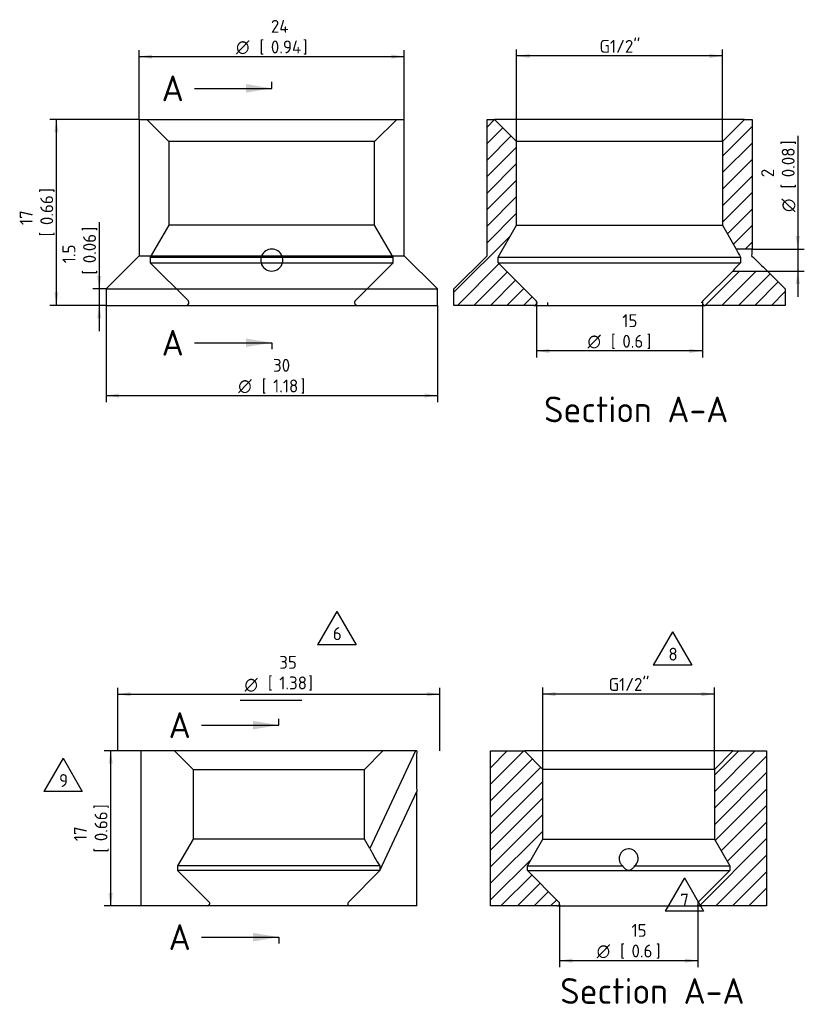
# Paper-space layout 'Installation' of a CAD drawing. Header units: millimetres. Extents: x -1955 to 1591, y -814 to 1201.
# Tile 4 of 7: x 382 to 595, y 315 to 583. Entities that reach past the tile are written whole.
import ezdxf
from ezdxf.enums import TextEntityAlignment as Align
from ezdxf.lldxf.tags import DXFTag

# ---------------------------------------------------------------- set-up
doc = ezdxf.new("R2010")
doc.units = ezdxf.units.MM
for name, color, linetype in [('Default', 7, 'Continuous'), ('HAW-12G-MTK', 7, 'Continuous'), ('HAW-12G-MTN', 7, 'Continuous')]:
    doc.layers.add(name, color=color, linetype=linetype)
doc.styles.add('SEACAD_Solid_Edge_ISO', font='seiso.ttf')
doc.styles.add('SEACAD_Solid_Edge_ISO1_Symbols', font='semeci1.ttf')
tags = doc.linetypes.add('CENTER2', pattern=[28.575, 19.05, -3.175, 3.175, -3.175]).pattern_tags.tags
tags[10:11] = [DXFTag(74, 4), DXFTag(75, 0), DXFTag(340, '0'), DXFTag(46, 0.0), DXFTag(50, 0.0), DXFTag(44, 0.0), DXFTag(45, 0.0)]
tags[8:9] = [DXFTag(74, 4), DXFTag(75, 0), DXFTag(340, '0'), DXFTag(46, 0.0), DXFTag(50, 0.0), DXFTag(44, 0.0), DXFTag(45, 0.0)]
tags[6:7] = [DXFTag(74, 4), DXFTag(75, 0), DXFTag(340, '0'), DXFTag(46, 0.0), DXFTag(50, 0.0), DXFTag(44, 0.0), DXFTag(45, 0.0)]
tags[4:5] = [DXFTag(74, 4), DXFTag(75, 0), DXFTag(340, '0'), DXFTag(46, 0.0), DXFTag(50, 0.0), DXFTag(44, 0.0), DXFTag(45, 0.0)]
tags = doc.linetypes.add('DOT2', pattern=[3.175, 0, -3.175]).pattern_tags.tags
tags[6:7] = [DXFTag(74, 4), DXFTag(75, 0), DXFTag(340, '0'), DXFTag(46, 0.0), DXFTag(50, 0.0), DXFTag(44, 0.0), DXFTag(45, 0.0)]
tags[4:5] = [DXFTag(74, 4), DXFTag(75, 0), DXFTag(340, '0'), DXFTag(46, 0.0), DXFTag(50, 0.0), DXFTag(44, 0.0), DXFTag(45, 0.0)]
tags = doc.linetypes.add('HIDDEN2', pattern=[4.7625, 3.175, -1.5875]).pattern_tags.tags
tags[6:7] = [DXFTag(74, 4), DXFTag(75, 0), DXFTag(340, '0'), DXFTag(46, 0.0), DXFTag(50, 0.0), DXFTag(44, 0.0), DXFTag(45, 0.0)]
tags[4:5] = [DXFTag(74, 4), DXFTag(75, 0), DXFTag(340, '0'), DXFTag(46, 0.0), DXFTag(50, 0.0), DXFTag(44, 0.0), DXFTag(45, 0.0)]
doc.dimstyles.new('Rheonics_Publish', dxfattribs={"dimtxt": 3.5, "dimasz": 3.5, "dimexe": 1.75, "dimexo": 0, "dimgap": 0.875, "dimtad": 1, "dimdec": 1, "dimlfac": 0.4, "dimdsep": 46, "dimtxsty": 'SEACAD_Solid_Edge_ISO', "dimblk1": '_SE_FILLED', "dimblk2": '_SE_FILLED', "dimsah": 1, "dimcen": 1.75, "dimazin": 0, "dimtfac": 0.5, "dimtdec": 3, "dimtmove": 0, "dimatfit": 3, "dimfxl": 1, "dimarcsym": 0})

# ---------------------------------------------------------------- blocks, each defined once
blk = doc.blocks.new('SE27')
at = {"layer": 'HAW-12G-MTK', "color": 7, "linetype": 'Continuous'}
for p, q in [((489.9, 384.31), (414.92, 384.31)), ((414.92, 384.31), (414.92, 342.18)), ((489.92, 342.18), (489.92, 373.26)), ((489.92, 342.18), (414.92, 342.18))]:
    blk.add_line(p, q, dxfattribs=at)
at = {"layer": 'HAW-12G-MTK', "color": 7, "linetype": 'HIDDEN2'}
for p, q in [((424.13, 384.31), (429.13, 379.31)), ((475.71, 379.31), (480.71, 384.31)), ((489.56, 384.31), (477.19, 357.79)), ((429.13, 379.31), (475.71, 379.31)), ((429.13, 379.31), (429.13, 360.36)), ((475.71, 360.36), (475.71, 379.31)), ((479.92, 351.81), (489.92, 373.26)), ((429.13, 360.36), (424.92, 353.06)), ((475.71, 360.36), (429.13, 360.36)), ((477.19, 357.79), (475.71, 360.36)), ((479.88, 353.06), (424.92, 353.06)), ((424.92, 353.06), (424.92, 351.81)), ((479.92, 351.81), (424.92, 351.81)), ((424.92, 351.81), (433.49, 343.24)), ((471.35, 343.24), (479.92, 351.81))]:
    blk.add_line(p, q, dxfattribs=at)
at = {"layer": 'HAW-12G-MTK', "color": 7, "linetype": 'Continuous'}
blk.add_arc((698.32, 379.15), 208.48, 178.5813, 181.6199, dxfattribs=at)
at = {"layer": 'HAW-12G-MTK', "color": 7, "linetype": 'HIDDEN2'}
for centre, radius, start, end in [((517.69, 377.65), 45.11, 206.1263, 213.0351), ((603, 356.96), 123.18, 181.814, 182.3958), ((603.01, 356.96), 123.19, 182.3886, 182.3958), ((433.05, 342.8), 0.625, 270, 45), ((471.8, 342.8), 0.625, 135, 270)]:
    blk.add_arc(centre, radius, start, end, dxfattribs=at)
blk = doc.blocks.new('SE28')
at = {"layer": 'HAW-12G-MTK', "linetype": 'Continuous'}
h = blk.add_hatch(dxfattribs=at)
h.set_pattern_fill('LINE', angle=45, style=0)
edge = h.paths.add_edge_path()
edge.add_line((509.98, 342.18), (528.11, 342.18))
edge.add_arc((528.11, 342.8), 0.625, 270, 405)
edge.add_line((528.55, 343.24), (519.98, 351.81))
edge.add_line((519.98, 351.81), (519.98, 353.06))
edge.add_line((519.98, 353.06), (524.19, 360.36))
edge.add_line((524.19, 360.36), (524.19, 379.31))
edge.add_line((524.19, 379.31), (519.19, 384.31))
edge.add_line((519.19, 384.31), (509.98, 384.31))
edge.add_line((509.98, 384.31), (509.98, 342.18))
h = blk.add_hatch(dxfattribs=at)
h.set_pattern_fill('LINE', angle=45, style=0)
edge = h.paths.add_edge_path()
edge.add_line((584.98, 384.31), (575.77, 384.31))
edge.add_line((575.77, 384.31), (570.77, 379.31))
edge.add_line((570.77, 379.31), (570.77, 360.36))
edge.add_line((570.77, 360.36), (574.98, 353.06))
edge.add_line((574.98, 353.06), (574.98, 351.81))
edge.add_line((574.98, 351.81), (566.42, 343.24))
edge.add_arc((566.86, 342.8), 0.625, 135, 270)
edge.add_line((566.86, 342.18), (584.98, 342.18))
edge.add_line((584.98, 342.18), (584.98, 384.31))
at = {"layer": 'HAW-12G-MTK', "color": 7, "linetype": 'Continuous'}
for p, q in [((509.98, 342.18), (509.98, 384.31)), ((509.98, 384.31), (519.19, 384.31)), ((575.77, 384.31), (519.19, 384.31)), ((524.19, 379.31), (519.19, 384.31)), ((575.77, 384.31), (570.77, 379.31)), ((575.77, 384.31), (584.98, 384.31)), ((584.98, 384.31), (584.98, 342.18)), ((570.77, 379.31), (524.19, 379.31)), ((524.19, 360.36), (524.19, 379.31)), ((570.77, 379.31), (570.77, 360.36)), ((519.98, 353.06), (524.19, 360.36)), ((524.19, 360.36), (570.77, 360.36)), ((570.77, 360.36), (574.98, 353.06)), ((519.98, 353.06), (545.89, 353.06)), ((519.98, 351.81), (519.98, 353.06)), ((519.98, 351.81), (547.48, 351.81)), ((528.55, 343.24), (519.98, 351.81)), ((547.48, 351.81), (574.98, 351.81)), ((549.07, 353.06), (574.98, 353.06)), ((574.98, 351.81), (566.42, 343.24)), ((574.98, 353.06), (574.98, 351.81)), ((528.11, 342.18), (509.98, 342.18)), ((528.11, 342.18), (566.86, 342.18)), ((584.98, 342.18), (566.86, 342.18))]:
    blk.add_line(p, q, dxfattribs=at)
for centre, start, end in [((528.11, 342.8), 270, 45), ((566.86, 342.8), 135, 270)]:
    blk.add_arc(centre, 0.625, start, end, dxfattribs=at)
for points, knots in [([(545.89, 353.06), (545.66, 353.25), (545.47, 353.48), (545.32, 353.73), (545.18, 353.98), (545.08, 354.25), (545.03, 354.53), (544.97, 354.84), (544.97, 355.17), (545.02, 355.49), (545.08, 355.85), (545.21, 356.2), (545.4, 356.52), (545.55, 356.78), (545.75, 357.02), (545.99, 357.22), (546.18, 357.39), (546.4, 357.52), (546.64, 357.62), (546.88, 357.72), (547.15, 357.78), (547.41, 357.79), (547.64, 357.8), (547.87, 357.77), (548.09, 357.7), (548.3, 357.64), (548.5, 357.55), (548.68, 357.44), (548.89, 357.31), (549.07, 357.15), (549.23, 356.98), (549.41, 356.78), (549.57, 356.54), (549.69, 356.3), (549.83, 356.01), (549.92, 355.7), (549.96, 355.39), (550.01, 355.03), (549.98, 354.67), (549.89, 354.33), (549.8, 353.99), (549.63, 353.66), (549.39, 353.38), (549.3, 353.26), (549.19, 353.16), (549.07, 353.06)], [0, 0, 0, 0, 0.07074, 0.07074, 0.07074, 0.14095, 0.14095, 0.14095, 0.221387, 0.221387, 0.221387, 0.310642, 0.310642, 0.310642, 0.381624, 0.381624, 0.381624, 0.438337, 0.438337, 0.438337, 0.495638, 0.495638, 0.495638, 0.544726, 0.544726, 0.544726, 0.592282, 0.592282, 0.592282, 0.645626, 0.645626, 0.645626, 0.709856, 0.709856, 0.709856, 0.78771, 0.78771, 0.78771, 0.876284, 0.876284, 0.876284, 0.964994, 0.964994, 0.964994, 1, 1, 1, 1]), ([(547.48, 351.81), (547.13, 351.81), (546.79, 351.99), (546.27, 352.46), (546.06, 352.75), (545.89, 353.06)], [0, 0, 0, 0, 0.5, 0.5, 1, 1, 1, 1]), ([(549.07, 353.06), (548.9, 352.75), (548.7, 352.46), (548.31, 352.1), (548.16, 352), (547.84, 351.85), (547.66, 351.81), (547.48, 351.81)], [0, 0, 0, 0, 0.5, 0.5, 0.75, 0.75, 1, 1, 1, 1])]:
    blk.add_open_spline(points, degree=3, knots=knots, dxfattribs=at)
blk = doc.blocks.new('DMBLK11')
at = {"layer": 'Default', "linetype": 'Continuous'}
for points in [[(527.69, 400.35), (524.19, 399.77), (527.69, 399.18)], [(567.27, 400.35), (567.27, 399.18), (570.77, 399.77)]]:
    blk.add_hatch(color=7, dxfattribs=at).paths.add_polyline_path(points)
at = {"layer": 'Default', "color": 7, "linetype": 'Continuous'}
for p, q in [((524.19, 379.31), (524.19, 401.52)), ((570.77, 379.31), (570.77, 401.52)), ((570.77, 399.77), (524.19, 399.77))]:
    blk.add_line(p, q, dxfattribs=at)
at = {"layer": 'Default', "color": 7, "linetype": 'Continuous', "style": 'SEACAD_Solid_Edge_ISO'}
blk.add_text('G1/2"', height=3.5, dxfattribs=at).set_placement((542.04, 404.14), align=Align.TOP_LEFT)
blk = doc.blocks.new('_SE_FILLED')
at = {"color": 0}
blk.add_line((0, 0), (-1, 0), dxfattribs=at)
blk.add_solid([(0, 0), (-1, -0.1665), (-1, 0.1665), (0, 0)], dxfattribs=at)
blk = doc.blocks.new('DMBLK12')
at = {"layer": 'Default', "linetype": 'Continuous'}
for points in [[(532.19, 326.72), (532.19, 327.89), (528.69, 327.31)], [(562.78, 326.72), (566.28, 327.31), (562.78, 327.89)]]:
    blk.add_hatch(color=7, dxfattribs=at).paths.add_polyline_path(points)
at = {"layer": 'Default', "color": 7, "linetype": 'Continuous'}
for p, q in [((528.69, 342.56), (528.69, 325.56)), ((566.28, 342.56), (566.28, 325.56)), ((528.69, 327.31), (566.28, 327.31))]:
    blk.add_line(p, q, dxfattribs=at)
for s, style, p in [('15', 'SEACAD_Solid_Edge_ISO', (548.27, 337.28)), ('[', 'SEACAD_Solid_Edge_ISO', (545.17, 331.68)), (']', 'SEACAD_Solid_Edge_ISO', (554.87, 331.68)), ('O', 'SEACAD_Solid_Edge_ISO1_Symbols', (538.82, 331.68)), ('0.6', 'SEACAD_Solid_Edge_ISO', (548.27, 331.68))]:
    blk.add_text(s, height=3.5, dxfattribs=dict(at, style=style)).set_placement(p, align=Align.TOP_LEFT)
blk = doc.blocks.new('DMBLK13')
at = {"layer": 'Default', "linetype": 'Continuous'}
for points in [[(406.18, 380.81), (407.35, 380.81), (406.76, 384.31)], [(406.18, 345.68), (406.76, 342.18), (407.35, 345.68)]]:
    blk.add_hatch(color=7, dxfattribs=at).paths.add_polyline_path(points)
at = {"layer": 'Default', "color": 7, "linetype": 'Continuous'}
for p, q in [((414.92, 384.31), (405.01, 384.31)), ((406.76, 342.18), (406.76, 384.31)), ((414.92, 342.18), (405.01, 342.18))]:
    blk.add_line(p, q, dxfattribs=at)
at = {"layer": 'Default', "color": 7, "linetype": 'Continuous', "style": 'SEACAD_Solid_Edge_ISO'}
for s, p in [(']', (402.39, 368.53)), ('0.66', (402.39, 359.78)), ('17', (396.79, 359.78)), ('[', (402.39, 356.68))]:
    blk.add_text(s, height=3.5, rotation=90, dxfattribs=at).set_placement(p, align=Align.TOP_LEFT)
blk = doc.blocks.new('GDimGGroup')
at = {"layer": 'Default', "linetype": 'Continuous'}
for points in [[(412.17, 400.32), (408.67, 399.74), (412.17, 399.16)], [(492.67, 400.32), (492.67, 399.16), (496.17, 399.74)]]:
    blk.add_hatch(color=7, dxfattribs=at).paths.add_polyline_path(points)
at = {"layer": 'Default', "color": 7, "linetype": 'Continuous'}
for p, q in [((408.67, 384.31), (408.67, 401.49)), ((408.67, 399.74), (496.17, 399.74)), ((496.17, 384.31), (496.17, 401.49)), ((441.9, 398.11), (458.7, 398.11))]:
    blk.add_line(p, q, dxfattribs=at)
for s, style, p in [('35', 'SEACAD_Solid_Edge_ISO', (452.57, 410.15)), ('O', 'SEACAD_Solid_Edge_ISO1_Symbols', (443.12, 404.11)), ('[', 'SEACAD_Solid_Edge_ISO', (449.47, 404.55)), ('1.38', 'SEACAD_Solid_Edge_ISO', (452.57, 404.55)), (']', 'SEACAD_Solid_Edge_ISO', (460.45, 404.55))]:
    blk.add_text(s, height=3.5, dxfattribs=dict(at, style=style)).set_placement(p, align=Align.TOP_LEFT)
blk = doc.blocks.new('SE31')
at = {"layer": 'HAW-12G-MTN', "color": 7, "linetype": 'Continuous'}
for p, q in [((414.53, 556.01), (486.53, 556.01)), ((414.53, 556.01), (414.53, 518.95)), ((486.53, 518.95), (486.53, 556.01)), ((414.53, 518.95), (405.53, 509.95)), ((414.53, 518.95), (447.78, 518.95)), ((447.63, 518.51), (453.44, 518.51)), ((447.63, 517.01), (453.44, 517.01)), ((453.29, 518.95), (486.53, 518.95)), ((495.53, 509.95), (486.53, 518.95)), ((405.53, 509.95), (495.53, 509.95)), ((405.53, 509.95), (405.53, 505.45)), ((495.53, 505.45), (495.53, 509.95)), ((405.53, 505.45), (495.53, 505.45))]:
    blk.add_line(p, q, dxfattribs=at)
at = {"layer": 'HAW-12G-MTN', "color": 7, "linetype": 'HIDDEN2'}
for p, q in [((416.59, 556.01), (422.59, 550.01)), ((478.48, 550.01), (484.48, 556.01)), ((478.48, 550.01), (422.59, 550.01)), ((422.59, 550.01), (422.59, 527.27)), ((478.48, 527.27), (478.48, 550.01)), ((422.59, 527.27), (417.53, 518.51)), ((478.48, 527.27), (422.59, 527.27)), ((483.53, 518.51), (478.48, 527.27)), ((417.53, 518.51), (447.63, 518.51)), ((417.53, 518.51), (417.53, 517.01)), ((417.53, 517.01), (447.63, 517.01)), ((417.53, 517.01), (427.81, 506.73)), ((447.78, 518.95), (453.29, 518.95)), ((453.44, 518.51), (483.53, 518.51)), ((453.44, 517.01), (483.53, 517.01)), ((473.25, 506.73), (483.53, 517.01)), ((483.53, 517.01), (483.53, 518.51))]:
    blk.add_line(p, q, dxfattribs=at)
at = {"layer": 'HAW-12G-MTN', "color": 7, "linetype": 'Continuous'}
for start, end in [(23.3562, 156.6438), (156.6438, 23.3562)]:
    blk.add_arc((450.53, 517.76), 3, start, end, dxfattribs=at)
at = {"layer": 'HAW-12G-MTN', "color": 7, "linetype": 'HIDDEN2'}
for centre, radius, start, end in [((450.53, 517.76), 3, 163.0656, 165.5225), ((450.53, 517.76), 3, 154.718, 157.0458), ((450.53, 517.76), 3, 14.4775, 25.3292), ((427.28, 506.2), 0.75, 270, 45), ((473.78, 506.2), 0.75, 135, 270)]:
    blk.add_arc(centre, radius, start, end, dxfattribs=at)
blk = doc.blocks.new('SE32')
at = {"layer": 'HAW-12G-MTN', "linetype": 'Continuous'}
h = blk.add_hatch(dxfattribs=at)
h.set_pattern_fill('LINE', angle=45, style=0)
edge = h.paths.add_edge_path()
edge.add_arc((521.76, 506.2), 0.75, 270, 405)
edge.add_line((522.29, 506.73), (512.01, 517.01))
edge.add_line((512.01, 517.01), (512.01, 518.51))
edge.add_line((512.01, 518.51), (517.06, 527.27))
edge.add_line((517.06, 527.27), (517.06, 550.01))
edge.add_line((517.06, 550.01), (511.06, 556.01))
edge.add_line((511.06, 556.01), (509.01, 556.01))
edge.add_line((509.01, 556.01), (509.01, 518.95))
edge.add_line((509.01, 518.95), (500.01, 509.95))
edge.add_line((500.01, 509.95), (500.01, 505.45))
edge.add_line((500.01, 505.45), (521.76, 505.45))
h = blk.add_hatch(dxfattribs=at)
h.set_pattern_fill('LINE', angle=45, style=0)
h.paths.add_polyline_path([(578.95, 556.01), (572.95, 550.01), (572.95, 527.27), (576.71, 520.76), (581.01, 520.76), (581.01, 556.01)])
h = blk.add_hatch(dxfattribs=at)
h.set_pattern_fill('LINE', angle=45, style=0)
edge = h.paths.add_edge_path()
edge.add_line((590.01, 509.95), (585.2, 514.76))
edge.add_line((585.2, 514.76), (575.76, 514.76))
edge.add_line((575.76, 514.76), (567.73, 506.73))
edge.add_arc((568.26, 506.2), 0.75, 135, 270)
edge.add_line((568.26, 505.45), (590.01, 505.45))
edge.add_line((590.01, 505.45), (590.01, 509.95))
at = {"layer": 'HAW-12G-MTN', "color": 7, "linetype": 'Continuous'}
for p, q in [((509.01, 518.95), (509.01, 556.01)), ((509.01, 556.01), (511.06, 556.01)), ((578.95, 556.01), (511.06, 556.01)), ((517.06, 550.01), (511.06, 556.01)), ((578.95, 556.01), (572.95, 550.01)), ((578.95, 556.01), (581.01, 556.01)), ((581.01, 556.01), (581.01, 520.76)), ((572.95, 550.01), (517.06, 550.01)), ((517.06, 527.27), (517.06, 550.01)), ((572.95, 550.01), (572.95, 527.27)), ((512.01, 518.51), (517.06, 527.27)), ((517.06, 527.27), (572.95, 527.27)), ((572.95, 527.27), (576.71, 520.76)), ((581.01, 520.76), (576.71, 520.76)), ((500.01, 509.95), (509.01, 518.95)), ((512.01, 518.51), (577.88, 518.51)), ((512.01, 517.01), (512.01, 518.51)), ((512.01, 517.01), (577.88, 517.01)), ((522.29, 506.73), (512.01, 517.01)), ((575.76, 514.76), (567.73, 506.73)), ((575.76, 514.76), (585.2, 514.76)), ((585.2, 514.76), (590.01, 509.95)), ((500.01, 505.45), (500.01, 509.95)), ((590.01, 509.95), (590.01, 505.45)), ((521.76, 505.45), (500.01, 505.45)), ((521.76, 505.45), (568.26, 505.45)), ((590.01, 505.45), (568.26, 505.45))]:
    blk.add_line(p, q, dxfattribs=at)
for centre, radius, start, end in [((615.75, 539.65), 43.37, 205.8178, 209.1691), ((617.19, 517.75), 36.3, 175.2337, 178.0965), ((629.95, 465.78), 73.05, 135.4653, 137.8911), ((611.15, 517.76), 33.28, 178.7088, 181.2912), ((666.98, 602.9), 120.24, 224.2828, 227.1422), ((521.76, 506.2), 0.75, 270, 45), ((568.26, 506.2), 0.75, 135, 270)]:
    blk.add_arc(centre, radius, start, end, dxfattribs=at)
blk = doc.blocks.new('DMBLK18')
at = {"layer": 'Default', "linetype": 'Continuous'}
for points in [[(418.03, 573.65), (414.53, 573.07), (418.03, 572.48)], [(483.03, 573.65), (483.03, 572.48), (486.53, 573.07)]]:
    blk.add_hatch(color=7, dxfattribs=at).paths.add_polyline_path(points)
at = {"layer": 'Default', "color": 7, "linetype": 'Continuous'}
for p, q in [((414.53, 556.01), (414.53, 574.82)), ((414.53, 573.07), (486.53, 573.07)), ((486.53, 556.01), (486.53, 574.82))]:
    blk.add_line(p, q, dxfattribs=at)
for s, style, p in [('24', 'SEACAD_Solid_Edge_ISO', (450.29, 583.04)), ('O', 'SEACAD_Solid_Edge_ISO1_Symbols', (440.84, 577.44)), ('[', 'SEACAD_Solid_Edge_ISO', (447.18, 577.44)), ('0.94', 'SEACAD_Solid_Edge_ISO', (450.29, 577.44)), (']', 'SEACAD_Solid_Edge_ISO', (458.96, 577.44))]:
    blk.add_text(s, height=3.5, dxfattribs=dict(at, style=style)).set_placement(p, align=Align.TOP_LEFT)
blk = doc.blocks.new('DMBLK19')
at = {"layer": 'Default', "linetype": 'Continuous'}
for points in [[(520.56, 573.82), (517.06, 573.24), (520.56, 572.66)], [(569.45, 573.82), (569.45, 572.66), (572.95, 573.24)]]:
    blk.add_hatch(color=7, dxfattribs=at).paths.add_polyline_path(points)
at = {"layer": 'Default', "color": 7, "linetype": 'Continuous'}
for p, q in [((517.06, 550.01), (517.06, 574.99)), ((572.95, 573.24), (517.06, 573.24)), ((572.95, 550.01), (572.95, 574.99))]:
    blk.add_line(p, q, dxfattribs=at)
at = {"layer": 'Default', "color": 7, "linetype": 'Continuous', "style": 'SEACAD_Solid_Edge_ISO'}
blk.add_text('G1/2"', height=3.5, dxfattribs=at).set_placement((539.57, 577.61), align=Align.TOP_LEFT)
blk = doc.blocks.new('DMBLK20')
at = {"layer": 'Default', "linetype": 'Continuous'}
for points in [[(391.44, 552.51), (392.6, 552.51), (392.02, 556.01)], [(391.44, 508.95), (392.02, 505.45), (392.6, 508.95)]]:
    blk.add_hatch(color=7, dxfattribs=at).paths.add_polyline_path(points)
at = {"layer": 'Default', "color": 7, "linetype": 'Continuous'}
for p, q in [((414.53, 556.01), (390.27, 556.01)), ((392.02, 505.45), (392.02, 556.01)), ((405.53, 505.45), (390.27, 505.45))]:
    blk.add_line(p, q, dxfattribs=at)
at = {"layer": 'Default', "color": 7, "linetype": 'Continuous', "style": 'SEACAD_Solid_Edge_ISO'}
for s, p in [(']', (387.65, 536.02)), ('0.66', (387.65, 527.27)), ('17', (382.05, 527.27)), ('[', (387.65, 524.17))]:
    blk.add_text(s, height=3.5, rotation=90, dxfattribs=at).set_placement(p, align=Align.TOP_LEFT)
blk = doc.blocks.new('DMBLK21')
at = {"layer": 'Default', "linetype": 'Continuous'}
for points in [[(409.03, 480.33), (409.03, 481.49), (405.53, 480.91)], [(492.03, 480.33), (495.53, 480.91), (492.03, 481.49)]]:
    blk.add_hatch(color=7, dxfattribs=at).paths.add_polyline_path(points)
at = {"layer": 'Default', "color": 7, "linetype": 'Continuous'}
for p, q in [((405.53, 505.45), (405.53, 479.16)), ((495.53, 505.45), (495.53, 479.16)), ((405.53, 480.91), (495.53, 480.91))]:
    blk.add_line(p, q, dxfattribs=at)
for s, style, p in [('30', 'SEACAD_Solid_Edge_ISO', (450.88, 490.89)), ('O', 'SEACAD_Solid_Edge_ISO1_Symbols', (441.43, 485.29)), ('[', 'SEACAD_Solid_Edge_ISO', (447.78, 485.29)), ('1.18', 'SEACAD_Solid_Edge_ISO', (450.88, 485.29)), (']', 'SEACAD_Solid_Edge_ISO', (458.36, 485.29))]:
    blk.add_text(s, height=3.5, dxfattribs=dict(at, style=style)).set_placement(p, align=Align.TOP_LEFT)
blk = doc.blocks.new('DMBLK22')
at = {"layer": 'Default', "linetype": 'Continuous'}
for points in [[(403.06, 513.45), (403.65, 509.95), (404.23, 513.45)], [(403.06, 501.95), (404.23, 501.95), (403.65, 505.45)]]:
    blk.add_hatch(color=7, dxfattribs=at).paths.add_polyline_path(points)
at = {"layer": 'Default', "color": 7, "linetype": 'Continuous'}
for p, q in [((403.65, 528.06), (403.65, 498.45)), ((405.53, 509.95), (401.9, 509.95)), ((405.53, 505.45), (401.9, 505.45))]:
    blk.add_line(p, q, dxfattribs=at)
at = {"layer": 'Default', "color": 7, "linetype": 'Continuous', "style": 'SEACAD_Solid_Edge_ISO'}
for s, p in [(']', (399.27, 525.56)), ('0.06', (399.27, 516.89)), ('1.5', (393.67, 516.89)), ('[', (399.27, 513.79))]:
    blk.add_text(s, height=3.5, rotation=90, dxfattribs=at).set_placement(p, align=Align.TOP_LEFT)
blk = doc.blocks.new('DMBLK23')
at = {"layer": 'Default', "linetype": 'Continuous'}
for points in [[(594.04, 524.26), (592.88, 524.26), (593.46, 520.76)], [(594.04, 511.26), (593.46, 514.76), (592.88, 511.26)]]:
    blk.add_hatch(color=7, dxfattribs=at).paths.add_polyline_path(points)
at = {"layer": 'Default', "color": 7, "linetype": 'Continuous'}
for p, q in [((593.46, 551.53), (593.46, 507.76)), ((581.01, 520.76), (595.21, 520.76)), ((585.2, 514.76), (595.21, 514.76))]:
    blk.add_line(p, q, dxfattribs=at)
for s, style, p in [(']', 'SEACAD_Solid_Edge_ISO', (589.09, 549.03)), ('0.08', 'SEACAD_Solid_Edge_ISO', (589.09, 540.28)), ('2', 'SEACAD_Solid_Edge_ISO', (583.49, 540.28)), ('[', 'SEACAD_Solid_Edge_ISO', (589.09, 537.18)), ('O', 'SEACAD_Solid_Edge_ISO1_Symbols', (589.09, 530.83))]:
    blk.add_text(s, height=3.5, rotation=90, dxfattribs=dict(at, style=style)).set_placement(p, align=Align.TOP_LEFT)
blk = doc.blocks.new('DMBLK24')
at = {"layer": 'Default', "linetype": 'Continuous'}
for points in [[(525.95, 492.47), (525.95, 493.64), (522.45, 493.06)], [(564.01, 492.47), (567.51, 493.06), (564.01, 493.64)]]:
    blk.add_hatch(color=7, dxfattribs=at).paths.add_polyline_path(points)
at = {"layer": 'Default', "color": 7, "linetype": 'Continuous'}
for p, q in [((522.45, 505.91), (522.45, 491.31)), ((567.51, 506.2), (567.51, 491.31)), ((567.51, 493.06), (522.45, 493.06))]:
    blk.add_line(p, q, dxfattribs=at)
for s, style, p in [('15', 'SEACAD_Solid_Edge_ISO', (545.77, 503.03)), ('O', 'SEACAD_Solid_Edge_ISO1_Symbols', (536.32, 497.43)), ('[', 'SEACAD_Solid_Edge_ISO', (542.66, 497.43)), ('0.6', 'SEACAD_Solid_Edge_ISO', (545.77, 497.43)), (']', 'SEACAD_Solid_Edge_ISO', (552.37, 497.43))]:
    blk.add_text(s, height=3.5, dxfattribs=dict(at, style=style)).set_placement(p, align=Align.TOP_LEFT)
blk = doc.blocks.new('SE35')
at = {"layer": 'Default', "color": 7, "linetype": 'Continuous', "style": 'SEACAD_Solid_Edge_ISO'}
blk.add_text('A', height=7, dxfattribs=at).set_placement((422.51, 394.83), align=Align.TOP_LEFT)
blk = doc.blocks.new('SE36')
at = {"layer": 'Default', "color": 7, "linetype": 'Continuous', "style": 'SEACAD_Solid_Edge_ISO'}
blk.add_text('A', height=7, dxfattribs=at).set_placement((422.51, 337.2), align=Align.TOP_LEFT)
blk = doc.blocks.new('SEANNOT_GROUP21')
at = {"layer": 'Default', "linetype": 'Continuous'}
blk.add_hatch(color=7, dxfattribs=at).paths.add_polyline_path([(445.42, 390.16), (452.42, 391.33), (445.42, 392.5)])
at = {"layer": 'Default', "color": 7, "linetype": 'Continuous'}
blk.add_lwpolyline([(431.42, 391.33), (452.42, 391.33)], dxfattribs=at)
blk = doc.blocks.new('SEANNOT_GROUP22')
at = {"layer": 'Default', "linetype": 'Continuous'}
blk.add_hatch(color=7, dxfattribs=at).paths.add_polyline_path([(445.42, 332.53), (452.42, 333.7), (445.42, 334.87)])
at = {"layer": 'Default', "color": 7, "linetype": 'Continuous'}
blk.add_lwpolyline([(431.42, 333.7), (452.42, 333.7)], dxfattribs=at)
blk = doc.blocks.new('SE37')
at = {"layer": 'Default', "color": 7, "linetype": 'CENTER2'}
for p, q in [((452.42, 391.33), (452.42, 393.08)), ((452.42, 333.7), (452.42, 331.95))]:
    blk.add_line(p, q, dxfattribs=at)
at = {"layer": 'Default', "color": 7, "linetype": 'CENTER2', "const_width": 0.0005}
blk.add_lwpolyline([(452.42, 391.33), (452.42, 333.7)], dxfattribs=at)
blk = doc.blocks.new('SE41')
at = {"layer": 'Default', "color": 7, "linetype": 'Continuous', "style": 'SEACAD_Solid_Edge_ISO'}
blk.add_text('A', height=7, dxfattribs=at).set_placement((420.62, 567.94), align=Align.TOP_LEFT)
blk = doc.blocks.new('SE42')
at = {"layer": 'Default', "color": 7, "linetype": 'Continuous', "style": 'SEACAD_Solid_Edge_ISO'}
blk.add_text('A', height=7, dxfattribs=at).set_placement((420.62, 498.78), align=Align.TOP_LEFT)
blk = doc.blocks.new('SEANNOT_GROUP25')
at = {"layer": 'Default', "linetype": 'Continuous'}
blk.add_hatch(color=7, dxfattribs=at).paths.add_polyline_path([(443.53, 563.27), (450.53, 564.44), (443.53, 565.6)])
at = {"layer": 'Default', "color": 7, "linetype": 'Continuous'}
blk.add_lwpolyline([(429.53, 564.44), (450.53, 564.44)], dxfattribs=at)
blk = doc.blocks.new('SEANNOT_GROUP26')
at = {"layer": 'Default', "linetype": 'Continuous'}
blk.add_hatch(color=7, dxfattribs=at).paths.add_polyline_path([(443.53, 494.11), (450.53, 495.28), (443.53, 496.44)])
at = {"layer": 'Default', "color": 7, "linetype": 'Continuous'}
blk.add_lwpolyline([(429.53, 495.28), (450.53, 495.28)], dxfattribs=at)
blk = doc.blocks.new('SE43')
at = {"layer": 'Default', "color": 7, "linetype": 'CENTER2'}
for p, q in [((450.53, 564.44), (450.53, 566.19)), ((450.53, 495.28), (450.53, 493.53))]:
    blk.add_line(p, q, dxfattribs=at)
at = {"layer": 'Default', "color": 7, "linetype": 'CENTER2', "const_width": 0.0005}
blk.add_lwpolyline([(450.53, 564.44), (450.53, 495.28)], dxfattribs=at)
blk = doc.blocks.new('SEANNOT_GROUP29')
at = {"layer": 'Default', "color": 7, "linetype": 'Continuous'}
blk.add_line((468.2, 422.25), (462.95, 413.16), dxfattribs=at)
blk.add_lwpolyline([(468.2, 422.25), (473.45, 413.16), (462.95, 413.16)], dxfattribs=at)
at = {"layer": 'Default', "color": 7, "linetype": 'Continuous', "style": 'SEACAD_Solid_Edge_ISO'}
blk.add_text('6', height=3.5, dxfattribs=at).set_placement((467.12, 417.94), align=Align.TOP_LEFT)
blk = doc.blocks.new('SEANNOT_GROUP30')
at = {"layer": 'Default', "color": 7, "linetype": 'Continuous'}
blk.add_line((562.62, 349.82), (557.37, 340.72), dxfattribs=at)
blk.add_lwpolyline([(562.62, 349.82), (567.87, 340.72), (557.37, 340.72)], dxfattribs=at)
at = {"layer": 'Default', "color": 7, "linetype": 'Continuous', "style": 'SEACAD_Solid_Edge_ISO'}
blk.add_text('7', height=3.5, dxfattribs=at).set_placement((561.51, 345.51), align=Align.TOP_LEFT)
blk = doc.blocks.new('SEANNOT_GROUP31')
at = {"layer": 'Default', "color": 7, "linetype": 'Continuous'}
blk.add_line((559.4, 416.68), (554.15, 407.59), dxfattribs=at)
blk.add_lwpolyline([(559.4, 416.68), (564.65, 407.59), (554.15, 407.59)], dxfattribs=at)
at = {"layer": 'Default', "color": 7, "linetype": 'Continuous', "style": 'SEACAD_Solid_Edge_ISO'}
blk.add_text('8', height=3.5, dxfattribs=at).set_placement((558.29, 412.37), align=Align.TOP_LEFT)
blk = doc.blocks.new('SEANNOT_GROUP32')
at = {"layer": 'Default', "color": 7, "linetype": 'Continuous'}
blk.add_line((393.81, 382.34), (388.56, 373.25), dxfattribs=at)
blk.add_lwpolyline([(393.81, 382.34), (399.06, 373.25), (388.56, 373.25)], dxfattribs=at)
at = {"layer": 'Default', "color": 7, "linetype": 'Continuous', "style": 'SEACAD_Solid_Edge_ISO'}
blk.add_text('9', height=3.5, dxfattribs=at).set_placement((392.74, 378.03), align=Align.TOP_LEFT)

psp = doc.layouts.new('Installation')

# ---------------------------------------------------------------- linework, layer by layer
at = {"layer": 'Default', "color": 7, "linetype": 'DOT2'}
for p, q in [((522.507, 506.202), (522.762, 506.202)), ((522.508, 506.202), (522.508, 506.491)), ((525.445, 506.202), (525.445, 505.452)), ((567.507, 506.202), (567.224, 506.202))]:
    psp.add_line(p, q, dxfattribs=at)

# ---------------------------------------------------------------- block references
at = {"layer": 'Default'}
for name in ['SE41', 'SEANNOT_GROUP25', 'SE43', 'SE31', 'SE32', 'SE42', 'SEANNOT_GROUP26', 'SEANNOT_GROUP29', 'SEANNOT_GROUP31', 'GDimGGroup', 'SE35', 'SEANNOT_GROUP21', 'SE37', 'SE27', 'SE28', 'SEANNOT_GROUP32', 'SEANNOT_GROUP30', 'SE36', 'SEANNOT_GROUP22']:
    psp.add_blockref(name, (0, 0), dxfattribs=at)

# ---------------------------------------------------------------- texts
at = {"layer": 'Default', "color": 7, "linetype": 'Continuous', "style": 'SEACAD_Solid_Edge_ISO'}
for p in [(524.507, 480.661), (528.91, 322.561)]:
    psp.add_text('Section A-A', height=7, dxfattribs=at).set_placement(p, align=Align.TOP_LEFT)

# ---------------------------------------------------------------- dimensions: what is measured, and where the dimension line sits
at = {"layer": 'Default', "color": 7, "linetype": 'Continuous'}
for base, p1, p2, angle, text, override, picture, middle, dimtype in [((414.533, 573.065), (414.533, 556.013), (486.533, 556.013), 0, '\\A1;%%C <>', {"dimlfac": 0.333333, "dimpost": '\\X'}, 'DMBLK18', (450.533, 573.065), 161), ((392.021, 556.013), (405.533, 505.452), (414.533, 556.013), 90, '\\A1;<>', {"dimdec": 0, "dimlfac": 0.333333, "dimpost": '\\X'}, 'DMBLK20', (392.021, 530.732), 160), ((593.46, 514.763), (581.007, 520.763), (575.757, 514.763), 90, '\\A1;%%C <>', {"dimlfac": 0.333333, "dimpost": '\\X'}, 'DMBLK23', (593.46, 529.607), 160), ((403.647, 509.952), (405.533, 509.952), (405.533, 505.452), 270, '\\A1;<>', {"dimlfac": 0.333333, "dimpost": '\\X'}, 'DMBLK22', (403.647, 512.567), 161), ((405.533, 480.911), (405.533, 505.452), (495.533, 505.452), 0, '\\A1;%%C <>', {"dimlfac": 0.333333, "dimpost": '\\X'}, 'DMBLK21', (450.533, 480.911), 161), ((406.763, 342.178), (414.921, 342.178), (414.921, 384.312), 90, '\\A1;<>', {"dimdec": 0, "dimpost": '\\X'}, 'DMBLK13', (406.763, 363.245), 161), ((528.686, 327.305), (528.686, 342.564), (566.281, 342.564), 0, '\\A1;%%C <>', {"dimpost": '\\X'}, 'DMBLK12', (547.483, 327.305), 161)]:
    dim = psp.add_linear_dim(base=base, p1=p1, p2=p2, angle=angle, text=text, dimstyle='Rheonics_Publish', override=override, dxfattribs=at)
    dim.commit()
    dim.dimension.update_dxf_attribs({"geometry": picture, "text_midpoint": middle, "dimtype": dimtype})
for base, p1, p2, text, override, picture, middle in [((517.06, 573.239), (572.953, 550.013), (517.06, 550.013), '\\A1;G1/2" {}', {"dimlfac": 0.333333, "dimpost": '\\X'}, 'DMBLK19', (545.007, 573.239)), ((522.45, 493.055), (567.507, 506.202), (522.45, 505.915), '\\A1;%%C <>', {"dimlfac": 1, "dimpost": '\\X'}, 'DMBLK24', (544.978, 493.055)), ((524.195, 399.767), (570.772, 379.312), (524.195, 379.312), '\\A1;G1/2" {}', {"dimpost": '\\X'}, 'DMBLK11', (547.483, 399.767))]:
    dim = psp.add_linear_dim(base=base, p1=p1, p2=p2, text=text, dimstyle='Rheonics_Publish', override=override, dxfattribs=at)
    dim.commit()
    dim.dimension.update_dxf_attribs({"geometry": picture, "text_midpoint": middle, "dimtype": 160})

doc.saveas('drawing.dxf')
